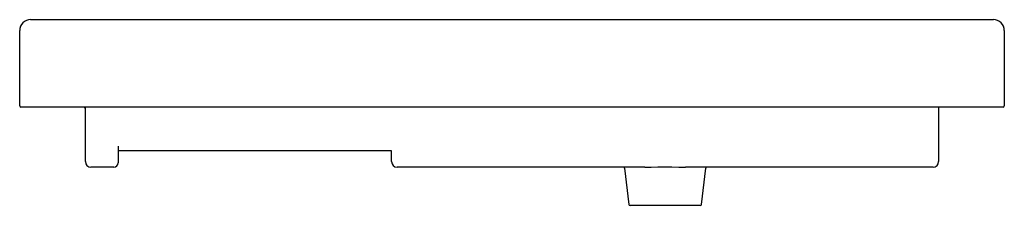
# Model space of a CAD drawing. Header units: millimetres. Extents: x -0.45 to 0.45, y -0.09 to 0.08.
import ezdxf

# ---------------------------------------------------------------- set-up
doc = ezdxf.new("R2010")
doc.units = ezdxf.units.MM
doc.header["$LTSCALE"] = 1.5
doc.layers.add('BLOCKS', color=3, linetype='Continuous')

msp = doc.modelspace()

# ---------------------------------------------------------------- linework, layer by layer
at = {"layer": 'BLOCKS'}
for p, q in [((-0.44, 0.08), (0.44, 0.08)), ((-0.45, 0.001), (-0.45, 0.07)), ((0.45, 0.07), (0.45, 0.001)), ((-0.44, 0), (-0.449, 0)), ((0.44, 0), (-0.44, 0)), ((-0.39, -0.03493), (-0.39, 0)), ((0.39, 0), (0.39, -0.03493)), ((0.449, 0), (0.44, 0)), ((-0.39, -0.05), (-0.39, -0.03493)), ((-0.36, -0.0357), (-0.36, -0.051)), ((0.39, -0.03493), (0.39, -0.05)), ((-0.355, -0.04), (-0.36, -0.04)), ((-0.11467, -0.04), (-0.355, -0.04)), ((-0.11, -0.04), (-0.11467, -0.04)), ((-0.11, -0.05), (-0.11, -0.04)), ((-0.364, -0.055), (-0.385, -0.055)), ((0.12136, -0.055), (-0.105, -0.055)), ((0.10285, -0.05588), (0.10689, -0.08912)), ((0.385, -0.055), (0.15864, -0.055)), ((0.17311, -0.08912), (0.17715, -0.05588)), ((0.14, -0.09), (0.10789, -0.09)), ((0.17211, -0.09), (0.14, -0.09))]:
    msp.add_line(p, q, dxfattribs=at)
at = {"layer": 'BLOCKS', "flags": 128}
msp.add_lwpolyline([(0.12136, -0.055), (0.12713, -0.05495), (0.13343, -0.05487), (0.13974, -0.05483), (0.14625, -0.05487), (0.15254, -0.05495), (0.15864, -0.055)], dxfattribs=at)
at = {"layer": 'BLOCKS'}
for centre, radius, start, end in [((-0.44, 0.07), 0.01, 90, 180), ((0.44, 0.07), 0.01, 0, 90), ((-0.449, 0.001), 0.001, 180, 270), ((-0.392, -0.002), 0.002, 0, 90), ((0.449, 0.001), 0.001, 270, 0), ((-0.385, -0.05), 0.005, 180, 270), ((-0.364, -0.051), 0.004, 270, 0), ((-0.105, -0.05), 0.005, 180, 270), ((0.385, -0.05), 0.005, 270, 0), ((0.10186, -0.056), 0.001, 6.93435, 90), ((0.17814, -0.056), 0.001, 90, 173.06565), ((0.10789, -0.089), 0.001, 186.93435, 270), ((0.17211, -0.089), 0.001, 270, 353.06565)]:
    msp.add_arc(centre, radius, start, end, dxfattribs=at)

doc.saveas('drawing.dxf')
